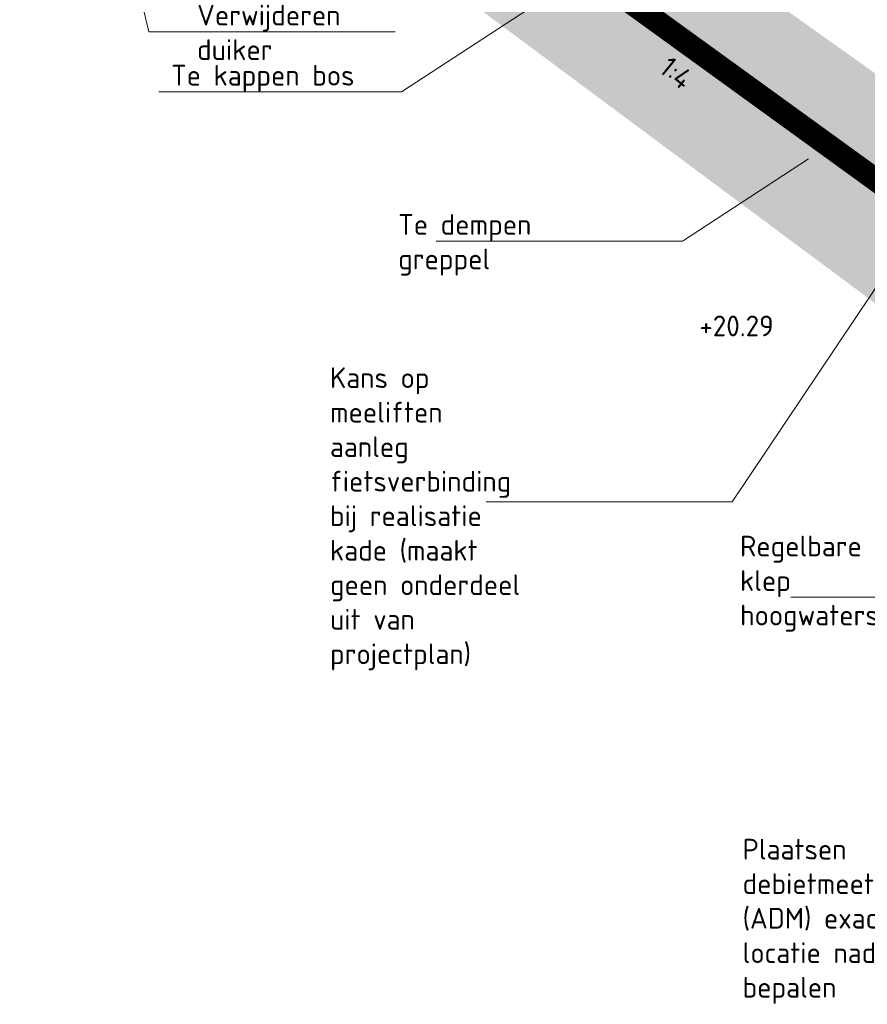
# Model space of a CAD drawing. Header units: metres. Extents: x 155514 to 155815, y 376837 to 377152.
# Tile 3 of 6: x 155603 to 155640, y 376988 to 377031. Entities that reach past the tile are written whole.
import ezdxf
from ezdxf import colors
from ezdxf.entities.mleader import LeaderData, LeaderLine
from ezdxf.math import Vec2, Vec3

# ---------------------------------------------------------------- set-up
doc = ezdxf.new("R2010")
doc.units = ezdxf.units.M
doc.linetypes.add('DASHED2', pattern=[0.375, 0.25, -0.125])
doc.layers.add('bos_UIT', color=7, linetype='Continuous', true_color=0xff7575)
doc.layers.add('V-WE-AM-AS_WATERGANG_SLOOT-G', color=1, linetype='DASHED2', lineweight=18, true_color=0xff0000)
doc.layers.add('X-XX-AL-T25-Bestaande', color=7, linetype='Continuous', lineweight=25, true_color=0x848484)
doc.layers.add('X-XX-AL-AANPIJLING-T18', color=10, linetype='Continuous', lineweight=18)
doc.styles.add('NLCS-ISO', font='NLCS-ISO.ttf')
doc.styles.add('NLCS-ISO-ANNOTATIEF-T18', font='NLCS-ISO.ttf', dxfattribs={"height": 1.8})

msp = doc.modelspace()

# ---------------------------------------------------------------- hatches: boundary and pattern name
at = {"layer": 'bos_UIT', "transparency": 33554508}
h = msp.add_hatch(color=256, dxfattribs=at)
h.dxf.hatch_style = 1
edge = h.paths.add_edge_path()
edge.add_line((155662.817, 377033.348), (155661.28, 377052.226))
edge.add_line((155661.28, 377052.226), (155659.822, 377067.699))
edge.add_line((155659.822, 377067.699), (155658.171, 377065.79))
edge.add_line((155658.171, 377065.79), (155659.004, 377058.943))
edge.add_line((155659.004, 377058.943), (155655.722, 377058.482))
edge.add_line((155655.722, 377058.482), (155656.003, 377053.271))
edge.add_line((155656.003, 377053.271), (155659.467, 377028.884))
edge.add_line((155659.467, 377028.884), (155660.463, 377018.555))
edge.add_line((155660.463, 377018.555), (155660.23, 377014.93))
edge.add_line((155660.23, 377014.93), (155659.698, 377014.652))
edge.add_line((155659.698, 377014.652), (155562.288, 377083.845))
edge.add_line((155562.288, 377083.845), (155555.446, 377087.016))
edge.add_line((155555.446, 377087.016), (155554.15, 377087.191))
edge.add_line((155554.15, 377087.191), (155553.021, 377087.085))
edge.add_line((155553.021, 377087.085), (155549.447, 377086.752))
edge.add_line((155549.447, 377086.752), (155548.867, 377086.39))
edge.add_line((155548.867, 377086.39), (155656.296, 377006.54))
edge.add_arc((155662.261, 377014.566), 10, 233.377, 277.9986)
edge.add_line((155663.653, 377004.663), (155666.025, 377004.996))
edge.add_line((155666.025, 377004.996), (155662.817, 377033.348))

# ---------------------------------------------------------------- linework, layer by layer
at = {"layer": 'V-WE-AM-AS_WATERGANG_SLOOT-G', "ltscale": 10, "const_width": 1, "flags": 128}
msp.add_lwpolyline([(155604.489, 377049.747), (155659.474, 377009.936)], dxfattribs=at)

# ---------------------------------------------------------------- texts
at = {"layer": 'X-XX-AL-T25-Bestaande', "color": 0, "linetype": 'Continuous', "lineweight": 25, "insert": (155631.471, 377028.576), "char_height": 0.9, "attachment_point": 5, "rotation": 320.7612, "style": 'NLCS-ISO'}
msp.add_mtext('1:4', dxfattribs=at)
at = {"layer": 'X-XX-AL-T25-Bestaande', "linetype": 'Continuous', "lineweight": 25, "insert": (155634.087, 377017.582, 20.295), "char_height": 0.9, "attachment_point": 5, "style": 'NLCS-ISO'}
msp.add_mtext('{\\fNLCS-ISO|b0|i0|c0|p11;+20.29}', dxfattribs=at)

# ---------------------------------------------------------------- leaders
at = {"layer": 'X-XX-AL-AANPIJLING-T18'}
ml = msp.add_multileader_mtext('Standard', dxfattribs=at)
ml.set_content('Verwijderen duiker', color=10, style='NLCS-ISO-ANNOTATIEF-T18')
ml.set_leader_properties(color=256, lineweight=-1)
ml.build(insert=Vec2(0, 0))
ml.multileader.update_dxf_attribs({"text_left_attachment_type": 5, "text_right_attachment_type": 5, "dogleg_length": 1.8, "arrow_head_size": 0.9, "scale": 0.5})
ctx = ml.context
ctx.base_point, ctx.scale, ctx.char_height, ctx.arrow_head_size, ctx.landing_gap_size, ctx.plane_origin = Vec3(155610.183, 377030.372), 0.5, 0.9, 0.9, 0.45, Vec3(155598.482, 377059.268)
ctx.left_attachment, ctx.right_attachment = 5, 5
notes = []
notes.append((ctx, [(0, (1, 1, 0), (155608.539, 377030.372), (1, 0), 1.644, [(0, [(155603.912, 377049.772)], 0, [])])]))
ctx.mtext.insert, ctx.mtext.width, ctx.mtext.defined_height, ctx.mtext.flow_direction = Vec3(155610.633, 377031.542), 17.04118, 1.627, 5
ml = msp.add_multileader_mtext('Standard', dxfattribs=at)
ml.set_content('Te kappen bos', color=10, style='NLCS-ISO-ANNOTATIEF-T18')
ml.set_leader_properties(color=256, lineweight=-1)
ml.build(insert=Vec2(0, 0))
ml.multileader.update_dxf_attribs({"text_left_attachment_type": 5, "text_right_attachment_type": 5, "dogleg_length": 1.8, "arrow_head_size": 0.9, "scale": 0.5})
ctx = ml.context
ctx.base_point, ctx.scale, ctx.char_height, ctx.arrow_head_size, ctx.landing_gap_size, ctx.plane_origin = Vec3(155609.054, 377027.758), 0.5, 0.9, 0.9, 0.45, Vec3(155621.288, 377040.372)
ctx.left_attachment, ctx.right_attachment = 5, 5
notes.append((ctx, [(1, (1, 1, 0), (155619.518, 377027.758), (-1, 0), 1.644, [(0, [(155625.765, 377031.826)], 0, [])])]))
ctx.mtext.insert, ctx.mtext.width, ctx.mtext.defined_height, ctx.mtext.flow_direction = Vec3(155609.504, 377028.928), 17.04118, 1.627, 5
ml = msp.add_multileader_mtext('Standard', dxfattribs=at)
ml.set_content('Kans op meeliften aanleg fietsverbinding bij realisatie kade (maakt geen onderdeel uit van projectplan)', color=10, style='NLCS-ISO-ANNOTATIEF-T18')
ml.set_leader_properties(color=256, lineweight=-1)
ml.build(insert=Vec2(0, 0))
ml.multileader.update_dxf_attribs({"text_left_attachment_type": 5, "text_right_attachment_type": 5, "dogleg_length": 1.8, "arrow_head_size": 0.9, "scale": 0.5})
ctx = ml.context
ctx.base_point, ctx.scale, ctx.char_height, ctx.arrow_head_size, ctx.landing_gap_size, ctx.plane_origin = Vec3(155615.962, 377009.933), 0.5, 0.9, 0.9, 0.45, Vec3(155642.882, 377035.343)
ctx.left_attachment, ctx.right_attachment = 5, 5
notes.append((ctx, [(1, (1, 1, 0), (155633.896, 377009.933), (-1, 0), 1.644, [(0, [(155646.785, 377029.144)], 0, [])])]))
ctx.mtext.insert, ctx.mtext.width, ctx.mtext.defined_height, ctx.mtext.flow_direction = Vec3(155616.412, 377015.783), 17.04118, 1.627, 5
ml = msp.add_multileader_mtext('Standard', dxfattribs=at)
ml.set_content('Regelbare klep hoogwaterstuw ', color=10, style='NLCS-ISO-ANNOTATIEF-T18')
ml.set_leader_properties(color=256, lineweight=-1)
ml.build(insert=Vec2(0, 0))
ml.multileader.update_dxf_attribs({"text_left_attachment_type": 5, "text_right_attachment_type": 5, "dogleg_length": 1.8, "arrow_head_size": 0.9, "scale": 0.5})
ctx = ml.context
ctx.base_point, ctx.scale, ctx.char_height, ctx.arrow_head_size, ctx.landing_gap_size, ctx.plane_origin = Vec3(155633.79, 377005.793), 0.5, 0.9, 0.9, 0.45, Vec3(155674.924, 377028.058)
ctx.left_attachment, ctx.right_attachment = 5, 5
notes.append((ctx, [(1, (1, 1, 0), (155644.435, 377005.793), (-1, 0), 1.644, [(0, [(155672.965, 377029.045)], 0, [])])]))
ctx.mtext.insert, ctx.mtext.width, ctx.mtext.flow_direction = Vec3(155634.24, 377008.463), 11.67887, 5
ml = msp.add_multileader_mtext('Standard', dxfattribs=at)
ml.set_content('Te dempen greppel', color=10, style='NLCS-ISO-ANNOTATIEF-T18')
ml.set_leader_properties(color=256, lineweight=-1)
ml.build(insert=Vec2(0, 0))
ml.multileader.update_dxf_attribs({"text_left_attachment_type": 5, "text_right_attachment_type": 5, "dogleg_length": 1.8, "arrow_head_size": 0.9, "scale": 0.5})
ctx = ml.context
ctx.base_point, ctx.scale, ctx.char_height, ctx.arrow_head_size, ctx.landing_gap_size, ctx.plane_origin = Vec3(155618.928, 377021.272), 0.5, 0.9, 0.9, 0.45, Vec3(155633.502, 377033.885)
ctx.left_attachment, ctx.right_attachment = 5, 5
notes.append((ctx, [(1, (1, 1, 0), (155631.733, 377021.272), (-1, 0), 1.644, [(0, [(155637.979, 377025.339)], 0, [])])]))
ctx.mtext.insert, ctx.mtext.width, ctx.mtext.defined_height, ctx.mtext.flow_direction = Vec3(155619.378, 377022.442), 17.04118, 1.627, 5
ml = msp.add_multileader_mtext('Standard', dxfattribs=at)
ml.set_content('Plaatsen debietmeetpunt (ADM) exacte locatie nader te bepalen', color=10, style='NLCS-ISO-ANNOTATIEF-T18')
ml.set_leader_properties(color=256, lineweight=-1)
ml.build(insert=Vec2(0, 0))
ml.multileader.update_dxf_attribs({"text_left_attachment_type": 5, "text_right_attachment_type": 5, "dogleg_length": 1.8, "arrow_head_size": 0.9, "scale": 0.5})
ctx = ml.context
ctx.base_point, ctx.scale, ctx.char_height, ctx.arrow_head_size, ctx.landing_gap_size, ctx.plane_origin = Vec3(155633.903, 376992.528), 0.5, 0.9, 0.9, 0.45, Vec3(155675.88, 377014.452)
ctx.left_attachment, ctx.right_attachment = 5, 5
notes.append((ctx, [(1, (1, 1, 0), (155653.997, 376992.528), (-1, 0), 1.644, [(0, [(155672.898, 377014.033)], 0, [])])]))
ctx.mtext.insert, ctx.mtext.width, ctx.mtext.flow_direction = Vec3(155634.353, 376995.288), 18.05781, 5
for ctx, leaders in notes:
    for number, flags, end, landing, length, lines in leaders:
        leader = LeaderData()
        leader.index, (leader.has_last_leader_line, leader.has_dogleg_vector, leader.attachment_direction) = number, flags
        leader.last_leader_point, leader.dogleg_vector, leader.dogleg_length = Vec3(end), Vec3(landing), length
        for number, points, colour, breaks in lines:
            line = LeaderLine()
            line.index, line.vertices, line.color, line.breaks = number, Vec3.list(points), colors.encode_raw_color(colour), breaks
            leader.lines.append(line)
        ctx.leaders.append(leader)

doc.saveas('drawing.dxf')
